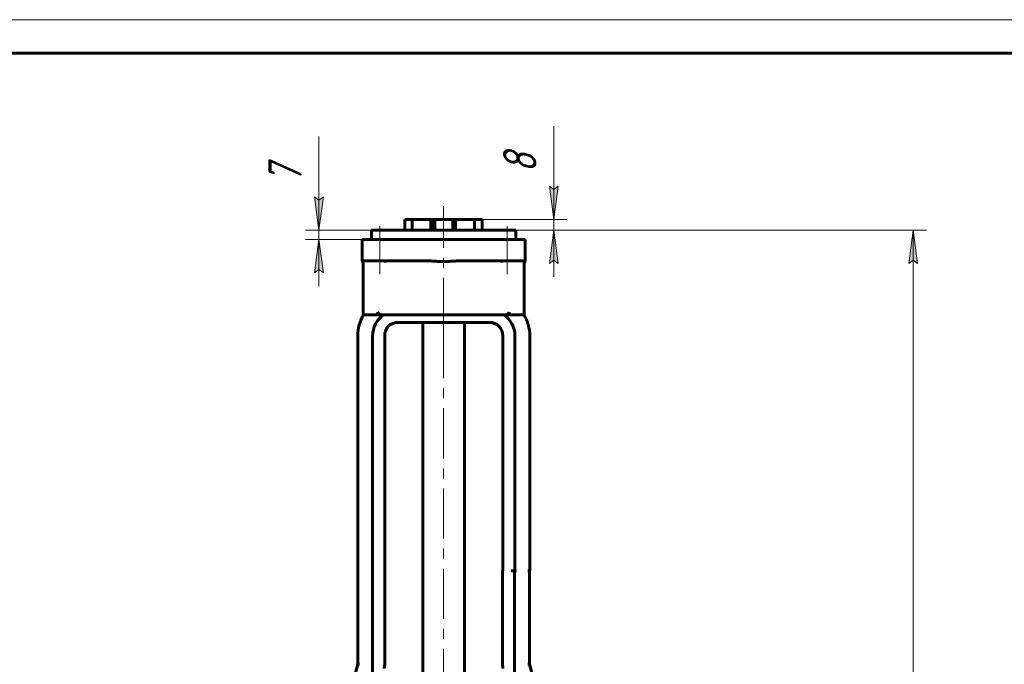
# Model space of a CAD drawing. Header units: millimetres. Extents: x 0 to 595, y -3 to 420.
# Tile 9 of 21: x 147 to 295, y 324 to 420. Entities that reach past the tile are written whole.
import ezdxf

# ---------------------------------------------------------------- set-up
doc = ezdxf.new("R2010")
doc.units = ezdxf.units.MM
for name, pattern in [('K5LT_AXLED', [12, 7.5, -1.5, 1.5, -1.5]), ('K5LT_BASIC', [0]), ('K5LT_THIN', [0])]:
    doc.linetypes.add(name, pattern=pattern)
doc.layers.add('Системный слой', color=7, linetype='Continuous')
doc.layers.add('Системный слой (1)', color=7, linetype='Continuous', true_color=0x6c6c6c)
doc.styles.add('KDIMTEXTSTYLE', font='txt', dxfattribs={"width": 0.96, "oblique": 15, "height": 5})
doc.styles.add('KTEXTSTYLE', font='txt', dxfattribs={"width": 0.96, "height": 5})
doc.dimstyles.new('KDIMSTYLE (0.20)', dxfattribs={"dimtxt": 5, "dimasz": 1, "dimexe": 2, "dimexo": 0, "dimgap": 1, "dimtad": 1, "dimlfac": 5, "dimtxsty": 'KDIMTEXTSTYLE', "dimsah": 1, "dimcen": 0, "dimdle": 1, "dimadec": 0, "dimazin": 0, "dimtfac": 0.667, "dimtmove": 0, "dimatfit": 3, "dimfxl": 1, "dimtvp": 1, "dimtolj": 1, "dimtzin": 0, "dimarcsym": 0})

# ---------------------------------------------------------------- blocks, each defined once
blk = doc.blocks.new('D2')
at = {"layer": 'Системный слой (1)'}
for points in [[(192.21, 388.5), (192.87, 393.5), (192.21, 393), (191.55, 393.5)], [(192.87, 382.1), (192.21, 387.1), (191.55, 382.1), (192.21, 382.6)]]:
    blk.add_hatch(color=7, dxfattribs=at).paths.add_polyline_path(points)
at = {"layer": 'Системный слой (1)', "color": 7, "linetype": 'K5LT_THIN', "lineweight": 18, "true_color": 0xffffff}
for p, q in [((192.21, 393.5), (192.21, 402.5)), ((192.21, 388.5), (192.21, 395.5)), ((192.21, 393), (191.55, 393.5)), ((191.55, 393.5), (192.21, 388.5)), ((192.21, 388.5), (192.87, 393.5)), ((192.87, 393.5), (192.21, 393)), ((192.21, 388.5), (192.21, 393.5)), ((200.06, 388.5), (190.21, 388.5)), ((192.21, 387.1), (192.21, 388.5)), ((200.06, 387.1), (190.21, 387.1)), ((192.21, 387.1), (191.55, 382.1)), ((192.87, 382.1), (192.21, 387.1)), ((192.21, 387.1), (192.21, 380.1)), ((191.55, 382.1), (192.21, 382.6)), ((192.21, 382.6), (192.87, 382.1))]:
    blk.add_line(p, q, dxfattribs=at)
blk.add_wipeout([(191.21, 395.5), (183.83, 395.5), (183.83, 400.3), (191.21, 400.3)]).dxf.layer = 'Системный слой (1)'
at = {"layer": 'Системный слой (1)', "color": 7, "insert": (184.63, 395.5), "char_height": 5, "attachment_point": 1, "rotation": 90, "style": 'KTEXTSTYLE'}
blk.add_mtext('\\fArial|b0|c204|p34;\\H5.0;\\W1.000;\\Q15;\\fGOST Type AU|b0|i0|c204|p34;\\Q15;\\W0.960;7', dxfattribs=at)
blk = doc.blocks.new('KDIMARROW_01')
at = {"layer": 'Системный слой'}
blk.add_hatch(color=0, dxfattribs=at).paths.add_polyline_path([(0, 0), (-5, 0.66), (-4.5, 0), (-5, -0.66)])
at = {"layer": 'Системный слой', "color": 0, "linetype": 'K5LT_THIN', "lineweight": 18}
for p, q in [((-4.5, 0), (-5, 0.66)), ((-5, 0.66), (0, 0)), ((0, 0), (-5, -0.66)), ((-5, -0.66), (-4.5, 0))]:
    blk.add_line(p, q, dxfattribs=at)
at = {"layer": 'Системный слой (1)', "color": 0, "linetype": 'K5LT_THIN', "lineweight": 18}
blk.add_line((210.86, 198.5), (210.66, 198.5), dxfattribs=at)
blk = doc.blocks.new('D3')
at = {"layer": 'Системный слой (1)'}
for points in [[(227.37, 390.1), (228.03, 395.1), (227.37, 394.6), (226.71, 395.1)], [(228.03, 383.5), (227.37, 388.5), (226.71, 383.5), (227.37, 384)]]:
    blk.add_hatch(color=7, dxfattribs=at).paths.add_polyline_path(points)
at = {"layer": 'Системный слой (1)', "color": 7, "linetype": 'K5LT_THIN', "lineweight": 18, "true_color": 0xffffff}
for p, q in [((227.37, 395.09), (227.37, 404.09)), ((227.37, 390.1), (227.37, 397.1)), ((227.37, 394.6), (226.71, 395.1)), ((226.71, 395.1), (227.37, 390.1)), ((227.37, 390.1), (228.03, 395.1)), ((228.03, 395.1), (227.37, 394.6)), ((227.37, 390.1), (227.37, 395.1)), ((216.66, 390.1), (229.37, 390.1)), ((227.37, 388.5), (227.37, 390.1)), ((216.66, 388.5), (229.37, 388.5)), ((227.37, 388.5), (226.71, 383.5)), ((228.03, 383.5), (227.37, 388.5)), ((227.37, 388.5), (227.37, 381.5)), ((226.71, 383.5), (227.37, 384)), ((227.37, 384), (228.03, 383.5))]:
    blk.add_line(p, q, dxfattribs=at)
blk.add_wipeout([(226.37, 397.09), (218.99, 397.09), (218.99, 401.89), (226.37, 401.89)]).dxf.layer = 'Системный слой (1)'
at = {"layer": 'Системный слой (1)', "color": 7, "insert": (219.78, 397.09), "char_height": 5, "attachment_point": 1, "rotation": 90, "style": 'KTEXTSTYLE'}
blk.add_mtext('\\fArial|b0|c204|p34;\\H5.0;\\W1.000;\\Q15;\\fGOST Type AU|b0|i0|c204|p34;\\Q15;\\W0.960;8', dxfattribs=at)
blk = doc.blocks.new('D4')
at = {"layer": 'Системный слой (1)'}
for points in [[(281.82, 383.5), (281.16, 388.5), (280.5, 383.5), (281.16, 384)], [(281.16, 198.5), (281.82, 203.5), (281.16, 203), (280.5, 203.5)]]:
    blk.add_hatch(color=7, dxfattribs=at).paths.add_polyline_path(points)
at = {"layer": 'Системный слой (1)', "color": 7, "linetype": 'K5LT_THIN', "lineweight": 18, "true_color": 0xffffff}
for p, q in [((221.66, 388.5), (283.16, 388.5)), ((280.5, 383.5), (281.16, 388.5)), ((281.16, 388.5), (281.82, 383.5)), ((281.16, 388.5), (281.16, 198.5)), ((281.16, 384), (280.5, 383.5)), ((281.82, 383.5), (281.16, 384)), ((281.16, 198.5), (280.5, 203.5)), ((280.5, 203.5), (281.16, 203)), ((281.16, 203), (281.82, 203.5)), ((281.82, 203.5), (281.16, 198.5)), ((248.66, 198.5), (283.16, 198.5))]:
    blk.add_line(p, q, dxfattribs=at)
blk.add_wipeout([(280.16, 288.03), (272.78, 288.03), (272.78, 298.54), (280.16, 298.54)]).dxf.layer = 'Системный слой (1)'
at = {"layer": 'Системный слой (1)', "color": 7, "insert": (273.57, 288.03), "char_height": 5, "attachment_point": 1, "rotation": 90, "style": 'KTEXTSTYLE'}
blk.add_mtext('\\fArial|b0|c204|p34;\\H5.0;\\W1.000;\\Q15;\\fGOST Type AU|b0|i0|c204|p34;\\Q15;\\W0.960;950', dxfattribs=at)
blk = doc.blocks.new('U87')
at = {"color": 7, "linetype": 'K5LT_THIN', "lineweight": 18, "true_color": 0xffffff}
blk.add_line((0, 420), (594, 420), dxfattribs=at)
at = {"color": 143, "linetype": 'K5LT_BASIC', "lineweight": 60, "true_color": 0x33acca}
blk.add_line((20, 415), (589, 415), dxfattribs=at)

msp = doc.modelspace()

# ---------------------------------------------------------------- linework, layer by layer
at = {"layer": 'Системный слой (1)', "color": 30, "linetype": 'K5LT_AXLED', "lineweight": 18, "true_color": 0xff8000}
for p, q in [((210.8609, 373.852), (210.8609, 392.102)), ((201.315, 381.902), (201.315, 389.102)), ((220.4068, 381.902), (220.4068, 389.102)), ((210.8609, 294.3381), (210.8609, 376.7054))]:
    msp.add_line(p, q, dxfattribs=at)
at = {"layer": 'Системный слой (1)', "color": 143, "linetype": 'K5LT_BASIC', "lineweight": 60, "true_color": 0x33acca}
for p, q in [((205.0618, 388.502), (205.0618, 390.102)), ((205.0618, 390.102), (206.1686, 390.102)), ((206.1686, 388.502), (206.1686, 390.102)), ((206.1686, 390.102), (208.9726, 390.102)), ((208.9726, 390.102), (209.3958, 390.102)), ((208.9726, 388.502), (208.9726, 390.102)), ((209.3958, 390.102), (209.5452, 390.102)), ((209.3958, 388.502), (209.3958, 390.102)), ((209.5452, 390.102), (212.2515, 390.102)), ((209.5452, 388.502), (209.5452, 390.102)), ((212.2515, 390.102), (212.6532, 390.102)), ((212.2515, 388.502), (212.2515, 390.102)), ((212.6532, 388.502), (212.6532, 390.102)), ((212.6532, 390.102), (215.493, 390.102)), ((215.493, 388.502), (215.493, 390.102)), ((215.493, 390.102), (216.6609, 390.102)), ((216.6609, 388.502), (216.6609, 390.102)), ((200.0609, 387.102), (200.0609, 388.502)), ((200.0609, 388.502), (221.6609, 388.502)), ((221.6609, 387.102), (221.6609, 388.502)), ((198.6609, 387.102), (200.6609, 387.102)), ((198.6609, 383.902), (198.6609, 387.102)), ((200.6609, 387.102), (221.0609, 387.102)), ((221.0609, 387.102), (223.0609, 387.102)), ((223.0609, 383.902), (223.0609, 387.102)), ((198.6609, 383.902), (200.6609, 383.902)), ((198.6609, 383.902), (198.6609, 383.8066)), ((198.8017, 375.852), (198.8017, 383.502)), ((200.6609, 383.902), (208.3326, 383.902)), ((213.3892, 383.902), (221.0609, 383.902)), ((221.0609, 383.902), (223.0609, 383.902)), ((222.9201, 375.852), (222.9201, 383.502)), ((223.0609, 383.8066), (223.0609, 383.902)), ((201.0413, 375.852), (201.0413, 376.252)), ((220.6805, 375.852), (220.6805, 376.252)), ((198.8017, 375.852), (201.0413, 375.852)), ((201.0413, 375.852), (201.5369, 375.852)), ((201.5369, 375.852), (220.1849, 375.852)), ((217.7211, 374.7054), (204.0764, 374.7054)), ((207.7359, 305.252), (207.7359, 374.7054)), ((213.9859, 305.252), (213.9859, 374.7054)), ((220.1849, 375.852), (220.6805, 375.852)), ((220.6805, 375.852), (222.9201, 375.852)), ((198.0035, 372.6743), (198.0035, 323.5254)), ((200.2389, 372.6743), (200.2389, 302.127)), ((202.0454, 372.6743), (202.0454, 323.5254)), ((219.7298, 337.5254), (219.7298, 372.6967)), ((221.5363, 337.5254), (221.5363, 372.6967)), ((223.7717, 337.5254), (223.7717, 372.6967)), ((223.7717, 337.5254), (223.7717, 372.6967)), ((219.6764, 337.5254), (219.6764, 323.5254)), ((219.7298, 337.5254), (219.6764, 337.5254)), ((220.9829, 337.5254), (221.0363, 337.5254)), ((221.0363, 337.5254), (221.5363, 337.5254)), ((221.4829, 302.127), (221.4829, 337.5254)), ((221.5363, 337.5254), (221.7863, 337.5254)), ((223.4594, 337.5254), (223.5128, 337.5254)), ((223.5128, 337.5254), (223.7717, 337.5254)), ((223.7183, 337.5254), (223.7183, 323.5254)), ((198.0035, 323.5254), (192.1109, 301.627)), ((198.2624, 323.5254), (198.0035, 323.5254)), ((223.4594, 323.5254), (223.7183, 323.5254)), ((229.6109, 301.627), (223.7183, 323.5254))]:
    msp.add_line(p, q, dxfattribs=at)
for centre, radius, start, end in [((198.4017, 383.502), 0.4, 0, 49.604845), ((223.3201, 383.502), 0.4, 130.395144, 180), ((204.0764, 372.6743), 6.073, 148.449546, 180), ((204.0764, 372.6743), 3.8376, 124.101429, 180), ((204.0764, 372.6743), 2.0311, 90, 180), ((217.7211, 372.6967), 2.0088, 0, 90), ((217.7211, 372.6967), 3.8152, 0, 55.795897), ((217.7211, 372.6967), 6.0507, 0, 31.432278), ((205.7389, 322.877), 3.75, 170.043021, 180), ((215.9829, 322.877), 3.75, 0, 9.956979)]:
    msp.add_arc(centre, radius, start, end, dxfattribs=at)
for points, knots in [([(202.4659, 383.902), (202.4437, 383.902), (202.4133, 383.8958), (202.3326, 383.8813), (202.279, 383.8726), (202.2008, 383.8695), (202.1921, 383.8693), (202.1793, 383.869), (202.1752, 383.869), (202.168, 383.869), (202.1648, 383.869), (202.1583, 383.869), (202.1548, 383.869), (202.146, 383.8691), (202.1406, 383.8691), (202.1182, 383.8696), (202.1009, 383.8703), (202.0557, 383.8727), (202.0274, 383.8749), (201.919, 383.8844), (201.8346, 383.8944), (201.7153, 383.901), (201.6847, 383.902), (201.6546, 383.902)], [0.354153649, 0.354153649, 0.354153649, 0.354153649, 0.441477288, 0.441477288, 0.53267253, 0.53267253, 0.543893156, 0.543893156, 0.549056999, 0.549056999, 0.553046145, 0.553046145, 0.557346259, 0.557346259, 0.56412376, 0.56412376, 0.585276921, 0.585276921, 0.618118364, 0.618118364, 0.707659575, 0.707659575, 0.739101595, 0.739101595, 0.739101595, 0.739101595]), ([(213.3892, 383.902), (213.1375, 383.902), (212.8356, 383.8903), (212.315, 383.8636), (212.019, 383.8447), (211.4268, 383.8156), (211.1305, 383.8066), (210.5913, 383.8066), (210.295, 383.8156), (209.7028, 383.8447), (209.4068, 383.8636), (208.8862, 383.8903), (208.5843, 383.902), (208.3326, 383.902)], [2.7700893, 2.7700893, 2.7700893, 2.7700893, 3.14765881, 3.14765881, 3.55207427, 3.55207427, 3.95648974, 3.95648974, 4.3609052, 4.3609052, 4.76532066, 4.76532066, 5.14289017, 5.14289017, 5.14289017, 5.14289017]), ([(220.0672, 383.902), (219.9919, 383.902), (219.9163, 383.8958), (219.7649, 383.8813), (219.6847, 383.8726), (219.5972, 383.8695), (219.5878, 383.8693), (219.5744, 383.869), (219.5702, 383.869), (219.5628, 383.869), (219.5596, 383.869), (219.5531, 383.869), (219.5497, 383.869), (219.5412, 383.8691), (219.536, 383.8691), (219.515, 383.8696), (219.4997, 383.8703), (219.4621, 383.8727), (219.4406, 383.8749), (219.3655, 383.8844), (219.3211, 383.8944), (219.2751, 383.901), (219.2648, 383.902), (219.2559, 383.902)], [0.354153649, 0.354153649, 0.354153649, 0.354153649, 0.441477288, 0.441477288, 0.532672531, 0.532672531, 0.543893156, 0.543893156, 0.549056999, 0.549056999, 0.553046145, 0.553046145, 0.557346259, 0.557346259, 0.56412376, 0.56412376, 0.585276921, 0.585276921, 0.618118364, 0.618118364, 0.707659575, 0.707659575, 0.739101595, 0.739101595, 0.739101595, 0.739101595]), ([(201.5369, 375.852), (201.471, 375.852), (201.3931, 375.8651), (201.2762, 375.9078), (201.2151, 375.9425), (201.1327, 376.0152), (201.0948, 376.0638), (201.0537, 376.1521), (201.0413, 376.2059), (201.0413, 376.252)], [1.004796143, 1.004796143, 1.004796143, 1.004796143, 1.103564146, 1.103564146, 1.191427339, 1.191427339, 1.268409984, 1.268409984, 1.337522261, 1.337522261, 1.337522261, 1.337522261]), ([(220.6805, 376.252), (220.6805, 376.2059), (220.6681, 376.1521), (220.627, 376.0638), (220.5891, 376.0152), (220.5067, 375.9425), (220.4456, 375.9078), (220.3287, 375.8651), (220.2508, 375.852), (220.1849, 375.852)], [0, 0, 0, 0, 0.069112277, 0.069112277, 0.146094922, 0.146094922, 0.233958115, 0.233958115, 0.332726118, 0.332726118, 0.332726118, 0.332726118])]:
    msp.add_open_spline(points, degree=3, knots=knots, dxfattribs=at)

# ---------------------------------------------------------------- next in the draw order: dimensions: what is measured, and where the dimension line sits
at = {"layer": 'Системный слой (1)', "color": 7}
for base, p1, p2, picture, middle in [((227.3706, 388.502), (216.6609, 390.102), (216.6609, 388.502), 'D3', (227.3706, 399.5915)), ((192.213, 387.102), (200.0609, 388.502), (200.0609, 387.102), 'D2', (192.213, 397.9975))]:
    dim = msp.add_linear_dim(base=base, p1=p1, p2=p2, angle=90, dimstyle='KDIMSTYLE (0.20)', override={"dimexo": 0, "dimtoh": 1, "dimpost": '\\fGOST Type AU|b0|c204|p34;\\H5.0;\\W0.960;\\Q15;<>', "dimblk1": 'KDIMARROW_01', "dimblk2": 'KDIMARROW_01', "dimse1": 0, "dimse2": 0, "dimclrt": 7, "dimtol": 1, "dimtp": 0, "dimtm": 0, "dimtdec": 5, "dimtmove": 1, "dimtolj": 1}, dxfattribs=at)
    dim.commit()
    dim.dimension.update_dxf_attribs({"geometry": picture, "text_midpoint": middle, "dimtype": 160})

# ---------------------------------------------------------------- next in the draw order: dimensions: what is measured, and where the dimension line sits
dim = msp.add_linear_dim(base=(281.1622, 388.502), p1=(248.6609, 198.502), p2=(221.6609, 388.502), angle=90, dimstyle='KDIMSTYLE (0.20)', override={"dimexo": 0, "dimpost": '\\fGOST Type AU|b0|c204|p34;\\H5.0;\\W0.960;\\Q15;<>', "dimblk1": 'KDIMARROW_01', "dimblk2": 'KDIMARROW_01', "dimse1": 0, "dimse2": 0, "dimclrt": 7, "dimtol": 1, "dimtp": 0, "dimtm": 0, "dimtdec": 5, "dimtolj": 1}, dxfattribs=at)
dim.commit()
dim.dimension.update_dxf_attribs({"geometry": 'D4', "text_midpoint": (281.1622, 293.502), "dimtype": 160})

# ---------------------------------------------------------------- next in the draw order: block references
msp.add_blockref('U87', (0, 0))

doc.saveas('drawing.dxf')
